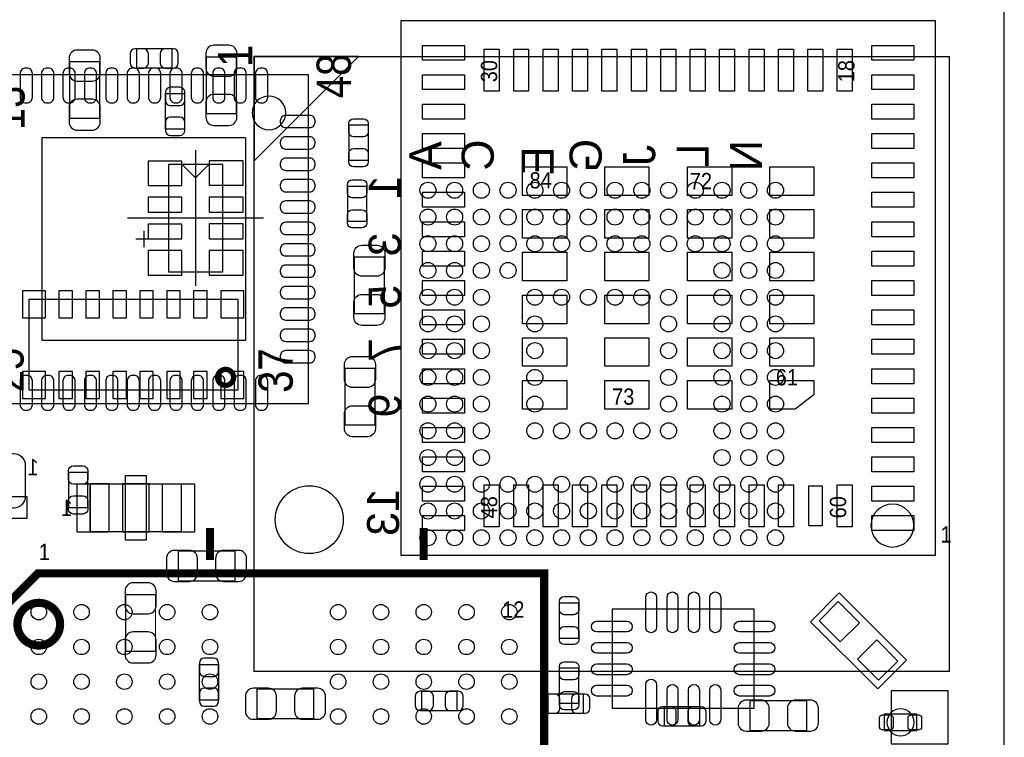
# Model space of a CAD drawing. Extents: x -489 to 2877, y -316 to 1733.
# Tile 10 of 11: x 1685 to 2410, y 486 to 1015. Entities that reach past the tile are written whole.
import ezdxf
from ezdxf.enums import TextEntityAlignment as Align

# ---------------------------------------------------------------- set-up
doc = ezdxf.new("R2010")
doc.units = 0
for name, color, linetype in [('ASSEMBLY_BOTTOM', 140, 'CONTINUOUS'), ('ASSEMBLY_TOP', 140, 'CONTINUOUS'), ('BODY_CENTER', 211, 'CONTINUOUS'), ('BOTTOM', 2, 'CONTINUOUS'), ('OUTLINE', 3, 'CONTINUOUS'), ('TOP', 160, 'CONTINUOUS')]:
    doc.layers.add(name, color=color, linetype=linetype)

msp = doc.modelspace()

# ---------------------------------------------------------------- linework, layer by layer
at = {"layer": 'ASSEMBLY_BOTTOM'}
for points, const_width in [([(1771.09, 993.19), (1771.09, 979.01), (1797.07, 979.01), (1797.07, 993.19), (1771.09, 993.19)], 0.98), ([(1844.53, 987.18), (1822.49, 987.18), (1822.49, 945.44), (1844.53, 945.44), (1844.53, 987.18)], 0.98), ([(1857.57, 534.62), (2369.39, 534.62), (2369.39, 987.38), (1857.57, 987.38), (1857.57, 534.62)], 1), ([(1743.89, 983.63), (1721.85, 983.63), (1721.85, 941.89), (1743.89, 941.89), (1743.89, 983.63)], 0.98), ([(1806.53, 960.11), (1792.35, 960.11), (1792.35, 934.13), (1806.53, 934.13), (1806.53, 960.11)], 0.98), ([(1801.71, 623.32), (1801.71, 601.28), (1843.45, 601.28), (1843.45, 623.32), (1801.71, 623.32)], 0.98), ([(1762.96, 549.43), (1785, 549.43), (1785, 591.17), (1762.96, 591.17), (1762.96, 549.43)], 0.98), ([(1817.29, 513.61), (1831.47, 513.61), (1831.47, 539.59), (1817.29, 539.59), (1817.29, 513.61)], 0.98), ([(1901.54, 499.68), (1901.54, 521.72), (1859.8, 521.72), (1859.8, 499.68), (1901.54, 499.68)], 0.98), ([(2006.87, 505.71), (2006.87, 519.89), (1980.89, 519.89), (1980.89, 505.71), (2006.87, 505.71)], 0.98), ([(2073.99, 517.89), (2073.99, 503.71), (2099.97, 503.71), (2099.97, 517.89), (2073.99, 517.89)], 0.98), ([(2159.59, 508.56), (2159.59, 494.38), (2185.57, 494.38), (2185.57, 508.56), (2159.59, 508.56)], 0.98), ([(2222.61, 513.02), (2222.61, 490.98), (2264.35, 490.98), (2264.35, 513.02), (2222.61, 513.02)], 0.98)]:
    msp.add_lwpolyline(points, dxfattribs=dict(at, const_width=const_width))
for points in [[(1934.39, 987.42), (1857.57, 987.42), (1857.57, 910.61)], [(1845.68, 741.7), (1692.08, 741.7), (1692.08, 808.7), (1845.68, 808.7)], [(1736.98, 672.7), (1736.98, 637.3), (1750.78, 637.3), (1750.78, 672.7)], [(1760.68, 672.7), (1760.68, 637.3), (1780.28, 637.3), (1780.28, 672.7)], [(1803.98, 672.7), (1803.98, 637.3), (1790.18, 637.3), (1790.18, 672.7)]]:
    msp.add_lwpolyline(points, close=True, dxfattribs=at)
for points in [[(1794.48, 908), (1794.48, 829), (1834.48, 829), (1834.48, 908), (1794.48, 908)], [(1814.48, 898.2), (1804.48, 908.2)], [(1814.48, 898.2), (1824.48, 908.2)], [(1736.98, 672.7), (1803.98, 672.7), (1803.98, 637.3), (1736.98, 637.3), (1736.98, 672.7)]]:
    msp.add_lwpolyline(points, dxfattribs=at)
at = {"layer": 'ASSEMBLY_BOTTOM', "const_width": 3.9}
msp.add_lwpolyline([(1842.48, 751.16, 0.999873), (1830.71, 751.17, 1.000127), (1842.48, 751.16)], format="xyb", dxfattribs=at)
at = {"layer": 'ASSEMBLY_TOP'}
for points in [[(2359.28, 620.2), (2359.28, 1013.8), (1965.68, 1013.8), (1965.68, 620.2), (2359.28, 620.2)], [(1655.38, 974.1), (1655.38, 731.9), (1897.58, 731.9), (1897.58, 974.1), (1655.38, 974.1)], [(2316.72, 521.62), (2267.22, 571.12), (2288.42, 592.42), (2337.92, 542.82), (2316.72, 521.62)], [(2121.28, 507.6), (2225.68, 507.6), (2225.68, 580.4), (2121.28, 580.4), (2121.28, 507.6)]]:
    msp.add_lwpolyline(points, dxfattribs=at)
msp.add_lwpolyline([(1880.88, 946, 1), (1856.08, 946, 1), (1880.88, 946)], format="xyb", dxfattribs=at)
for points, const_width in [([(1927.39, 936.99), (1941.57, 936.99), (1941.57, 911.01), (1927.39, 911.01), (1927.39, 936.99)], 0.98), ([(1940.57, 866.01), (1926.39, 866.01), (1926.39, 891.99), (1940.57, 891.99), (1940.57, 866.01)], 0.98), ([(1931.46, 839.87), (1953.5, 839.87), (1953.5, 798.13), (1931.46, 798.13), (1931.46, 839.87)], 0.98), ([(1946.5, 716.13), (1924.46, 716.13), (1924.46, 757.87), (1946.5, 757.87), (1946.5, 716.13)], 0.98), ([(1720.99, 681.19), (1735.17, 681.19), (1735.17, 655.21), (1720.99, 655.21), (1720.99, 681.19)], 0.98), ([(1825.08, 616.6), (1825.08, 640.2)], 6), ([(1982.48, 616.6), (1982.48, 640.2)], 6), ([(1673.48, 12.26), (2071.08, 12.26), (2071.08, 606.74), (1698.48, 606.74), (1673.48, 581.74), (1673.48, 12.26)], 6), ([(2096.57, 559.01), (2082.39, 559.01), (2082.39, 584.99), (2096.57, 584.99), (2096.57, 559.01)], 0.98), ([(2082.39, 536.99), (2096.57, 536.99), (2096.57, 511.01), (2082.39, 511.01), (2082.39, 536.99)], 0.98)]:
    msp.add_lwpolyline(points, dxfattribs=dict(at, const_width=const_width))
msp.add_lwpolyline([(2343.28, 642, 1), (2311.68, 642, 1)], format="xyb", close=True, dxfattribs=at)
at = {"layer": 'ASSEMBLY_TOP', "const_width": 6}
msp.add_lwpolyline([(1714.78, 569.34, 0.999842), (1683.32, 569.35, 1.000158), (1714.78, 569.34)], format="xyb", dxfattribs=at)
at = {"layer": 'ASSEMBLY_TOP'}
msp.add_lwpolyline([(2345.51, 490.93), (2345.51, 503.13), (2321.51, 503.13), (2321.51, 490.93)], close=True, dxfattribs=at)
at = {"layer": 'BODY_CENTER'}
for points in [[(1814.48, 918.5), (1814.48, 818.5)], [(1864.48, 868.5), (1764.48, 868.5)], [(1776.48, 859), (1776.48, 847)], [(1782.48, 853), (1770.48, 853)]]:
    msp.add_lwpolyline(points, dxfattribs=at)
msp.add_lwpolyline([(2343.51, 497.03, 1), (2323.51, 497.03, 1)], format="xyb", close=True, dxfattribs=at)
at = {"layer": 'BOTTOM'}
for points in [[(1769.91, 979.01), (1776.21, 979.01, 0.413587), (1779.75, 982.56), (1779.75, 989.64, 0.413587), (1776.21, 993.19), (1769.91, 993.19, 0.413587), (1766.37, 989.64), (1766.37, 982.56, 0.413587)], [(1798.25, 993.19), (1791.95, 993.19, 0.413587), (1788.41, 989.64), (1788.41, 982.56, 0.413587), (1791.95, 979.01), (1798.25, 979.01, 0.413587), (1801.79, 982.56), (1801.79, 989.64, 0.413587)], [(1822.09, 989.93), (1822.09, 978.91, 0.414846), (1828, 973), (1839.02, 973, 0.414846), (1844.93, 978.91), (1844.93, 989.93, 0.414846), (1839.02, 995.84), (1828, 995.84, 0.414846)], [(1721.45, 986.38), (1721.45, 975.36, 0.414846), (1727.36, 969.45), (1738.38, 969.45, 0.414846), (1744.29, 975.36), (1744.29, 986.38, 0.414846), (1738.38, 992.29), (1727.36, 992.29, 0.414846)], [(1792.35, 961.29), (1792.35, 954.99, 0.413587), (1795.9, 951.45), (1802.98, 951.45, 0.413587), (1806.53, 954.99), (1806.53, 961.29, 0.413587), (1802.98, 964.83), (1795.9, 964.83, 0.413587)], [(1844.93, 942.69), (1844.93, 953.71, 0.414846), (1839.02, 959.62), (1828, 959.62, 0.414846), (1822.09, 953.71), (1822.09, 942.69, 0.414846), (1828, 936.78), (1839.02, 936.78, 0.414846)], [(1744.29, 939.14), (1744.29, 950.16, 0.414846), (1738.38, 956.07), (1727.36, 956.07, 0.414846), (1721.45, 950.16), (1721.45, 939.14, 0.414846), (1727.36, 933.23), (1738.38, 933.23, 0.414846)], [(1806.53, 932.95), (1806.53, 939.25, 0.413587), (1802.98, 942.79), (1795.9, 942.79, 0.413587), (1792.35, 939.25), (1792.35, 932.95, 0.413587), (1795.9, 929.41), (1802.98, 929.41, 0.413587)], [(1798.96, 600.88), (1809.98, 600.88, 0.414846), (1815.89, 606.79), (1815.89, 617.81, 0.414846), (1809.98, 623.72), (1798.96, 623.72, 0.414846), (1793.05, 617.81), (1793.05, 606.79, 0.414846)], [(1846.2, 623.72), (1835.18, 623.72, 0.414846), (1829.27, 617.81), (1829.27, 606.79, 0.414846), (1835.18, 600.88), (1846.2, 600.88, 0.414846), (1852.11, 606.79), (1852.11, 617.81, 0.414846)], [(1762.56, 593.92), (1762.56, 582.9, 0.414846), (1768.47, 576.99), (1779.49, 576.99, 0.414846), (1785.4, 582.9), (1785.4, 593.92, 0.414846), (1779.49, 599.83), (1768.47, 599.83, 0.414846)], [(1785.4, 546.68), (1785.4, 557.7, 0.414846), (1779.49, 563.61), (1768.47, 563.61, 0.414846), (1762.56, 557.7), (1762.56, 546.68, 0.414846), (1768.47, 540.77), (1779.49, 540.77, 0.414846)], [(1817.29, 540.77), (1817.29, 534.47, 0.413587), (1820.84, 530.93), (1827.92, 530.93, 0.413587), (1831.47, 534.47), (1831.47, 540.77, 0.413587), (1827.92, 544.31), (1820.84, 544.31, 0.413587)], [(1831.47, 512.43), (1831.47, 518.73, 0.413587), (1827.92, 522.27), (1820.84, 522.27, 0.413587), (1817.29, 518.73), (1817.29, 512.43, 0.413587), (1820.84, 508.89), (1827.92, 508.89, 0.413587)], [(1857.05, 499.28), (1868.07, 499.28, 0.414846), (1873.98, 505.19), (1873.98, 516.21, 0.414846), (1868.07, 522.12), (1857.05, 522.12, 0.414846), (1851.14, 516.21), (1851.14, 505.19, 0.414846)], [(1904.29, 522.12), (1893.27, 522.12, 0.414846), (1887.36, 516.21), (1887.36, 505.19, 0.414846), (1893.27, 499.28), (1904.29, 499.28, 0.414846), (1910.2, 505.19), (1910.2, 516.21, 0.414846)], [(1979.71, 505.71), (1986.01, 505.71, 0.413587), (1989.55, 509.26), (1989.55, 516.34, 0.413587), (1986.01, 519.89), (1979.71, 519.89, 0.413587), (1976.17, 516.34), (1976.17, 509.26, 0.413587)], [(2008.05, 519.89), (2001.75, 519.89, 0.413587), (1998.21, 516.34), (1998.21, 509.26, 0.413587), (2001.75, 505.71), (2008.05, 505.71, 0.413587), (2011.59, 509.26), (2011.59, 516.34, 0.413587)], [(2072.81, 503.71), (2079.11, 503.71, 0.413587), (2082.65, 507.26), (2082.65, 514.34, 0.413587), (2079.11, 517.89), (2072.81, 517.89, 0.413587), (2069.27, 514.34), (2069.27, 507.26, 0.413587)], [(2101.15, 517.89), (2094.85, 517.89, 0.413587), (2091.31, 514.34), (2091.31, 507.26, 0.413587), (2094.85, 503.71), (2101.15, 503.71, 0.413587), (2104.69, 507.26), (2104.69, 514.34, 0.413587)], [(2158.41, 494.38), (2164.71, 494.38, 0.413587), (2168.25, 497.93), (2168.25, 505.01, 0.413587), (2164.71, 508.56), (2158.41, 508.56, 0.413587), (2154.87, 505.01), (2154.87, 497.93, 0.413587)], [(2186.75, 508.56), (2180.45, 508.56, 0.413587), (2176.91, 505.01), (2176.91, 497.93, 0.413587), (2180.45, 494.38), (2186.75, 494.38, 0.413587), (2190.29, 497.93), (2190.29, 505.01, 0.413587)], [(2219.86, 490.58), (2230.88, 490.58, 0.414846), (2236.79, 496.49), (2236.79, 507.51, 0.414846), (2230.88, 513.42), (2219.86, 513.42, 0.414846), (2213.95, 507.51), (2213.95, 496.49, 0.414846)], [(2267.1, 513.42), (2256.08, 513.42, 0.414846), (2250.17, 507.51), (2250.17, 496.49, 0.414846), (2256.08, 490.58), (2267.1, 490.58, 0.414846), (2273.01, 496.49), (2273.01, 507.51, 0.414846)]]:
    msp.add_lwpolyline(points, format="xyb", close=True, dxfattribs=at)
for points in [[(1804.48, 910.5), (1779.48, 910.5), (1779.48, 892.5), (1804.48, 892.5)], [(1849.48, 910.7), (1824.48, 910.7), (1824.48, 892.7), (1849.48, 892.7)], [(1804.48, 883.8), (1779.48, 883.8), (1779.48, 872.8), (1804.48, 872.8)], [(1849.48, 883.9), (1824.48, 883.9), (1824.48, 872.9), (1849.48, 872.9)], [(1804.48, 864.1), (1779.48, 864.1), (1779.48, 853.1), (1804.48, 853.1)], [(1849.48, 864.2), (1824.48, 864.2), (1824.48, 853.2), (1849.48, 853.2)], [(1804.48, 844.5), (1779.48, 844.5), (1779.48, 826.5), (1804.48, 826.5)], [(1849.48, 844.5), (1824.48, 844.5), (1824.48, 826.5), (1849.48, 826.5)], [(1704.08, 794.9), (1704.08, 814.9), (1687.08, 814.9), (1687.08, 794.9)], [(1723.88, 794.9), (1723.88, 814.9), (1713.88, 814.9), (1713.88, 794.9)], [(1743.68, 794.9), (1743.68, 814.9), (1733.68, 814.9), (1733.68, 794.9)], [(1763.58, 794.9), (1763.58, 814.9), (1753.58, 814.9), (1753.58, 794.9)], [(1783.38, 794.9), (1783.38, 814.9), (1773.38, 814.9), (1773.38, 794.9)], [(1803.28, 794.9), (1803.28, 814.9), (1793.28, 814.9), (1793.28, 794.9)], [(1823.08, 794.9), (1823.08, 814.9), (1813.08, 814.9), (1813.08, 794.9)], [(1849.98, 794.9), (1849.98, 814.9), (1832.98, 814.9), (1832.98, 794.9)], [(1687.08, 755.5), (1687.08, 735.5), (1704.08, 735.5), (1704.08, 755.5)], [(1723.88, 735.5), (1723.88, 755.5), (1713.88, 755.5), (1713.88, 735.5)], [(1743.68, 735.5), (1743.68, 755.5), (1733.68, 755.5), (1733.68, 735.5)], [(1763.58, 735.5), (1763.58, 755.5), (1753.58, 755.5), (1753.58, 735.5)], [(1783.38, 735.5), (1783.38, 755.5), (1773.38, 755.5), (1773.38, 735.5)], [(1803.28, 735.5), (1803.28, 755.5), (1793.28, 755.5), (1793.28, 735.5)], [(1823.08, 735.5), (1823.08, 755.5), (1813.08, 755.5), (1813.08, 735.5)], [(1832.98, 755.5), (1832.98, 735.5), (1849.98, 735.5), (1849.98, 755.5)], [(1762.58, 678.6), (1762.58, 631.4), (1778.38, 631.4), (1778.38, 678.6)], [(1726.98, 672.5), (1726.98, 637.5), (1750.98, 637.5), (1750.98, 672.5)], [(1789.98, 672.5), (1789.98, 637.5), (1813.98, 637.5), (1813.98, 672.5)], [(1690.58, 663.2), (1643.38, 663.2), (1643.38, 647.4), (1690.58, 647.4)], [(2368.51, 481.33), (2368.51, 520.33), (2326.51, 520.33), (2326.51, 481.33)]]:
    msp.add_lwpolyline(points, close=True, dxfattribs=at)
for centre in [(1985.53, 888.95), (2005.21, 888.95), (2024.9, 888.95), (2044.58, 888.95), (2064.27, 888.95), (2083.95, 888.95), (2103.64, 888.95), (2123.32, 888.95), (2143.01, 888.95), (2162.69, 888.95), (2182.38, 888.95), (2202.06, 888.95), (2221.75, 888.95), (2241.43, 888.95), (1985.53, 869.27), (2005.21, 869.27), (2024.9, 869.27), (2044.58, 869.27), (2064.27, 869.27), (2083.95, 869.27), (2103.64, 869.27), (2123.32, 869.27), (2143.01, 869.27), (2162.69, 869.27), (2182.38, 869.27), (2202.06, 869.27), (2221.75, 869.27), (2241.43, 869.27), (1985.53, 849.58), (2005.21, 849.58), (2024.9, 849.58), (2044.58, 849.58), (2064.27, 849.58), (2083.95, 849.58), (2103.64, 849.58), (2123.32, 849.58), (2143.01, 849.58), (2162.69, 849.58), (2182.38, 849.58), (2202.06, 849.58), (2221.75, 849.58), (2241.43, 849.58), (1985.53, 829.9), (2005.21, 829.9), (2024.9, 829.9), (2044.58, 829.9), (2202.06, 829.9), (2221.75, 829.9), (2241.43, 829.9), (1985.53, 810.21), (2005.21, 810.21), (2024.9, 810.21), (2064.27, 810.21), (2083.95, 810.21), (2103.64, 810.21), (2123.32, 810.21), (2143.01, 810.21), (2162.69, 810.21), (2202.06, 810.21), (2221.75, 810.21), (2241.43, 810.21), (1985.53, 790.53), (2005.21, 790.53), (2024.9, 790.53), (2064.27, 790.53), (2162.69, 790.53), (2202.06, 790.53), (2221.75, 790.53), (2241.43, 790.53), (1985.53, 770.84), (2005.21, 770.84), (2024.9, 770.84), (2064.27, 770.84), (2162.69, 770.84), (2202.06, 770.84), (2221.75, 770.84), (2241.43, 770.84), (1985.53, 751.16), (2005.21, 751.16), (2024.9, 751.16), (2064.27, 751.16), (2162.69, 751.16), (2202.06, 751.16), (2221.75, 751.16), (2241.43, 751.16), (1985.53, 731.47), (2005.21, 731.47), (2024.9, 731.47), (2064.27, 731.47), (2162.69, 731.47), (2202.06, 731.47), (2221.75, 731.47), (2241.43, 731.47), (1985.53, 711.79), (2005.21, 711.79), (2024.9, 711.79), (2064.27, 711.79), (2083.95, 711.79), (2103.64, 711.79), (2123.32, 711.79), (2143.01, 711.79), (2162.69, 711.79), (2202.06, 711.79), (2221.75, 711.79), (2241.43, 711.79), (1985.53, 692.1), (2005.21, 692.1), (2024.9, 692.1), (2202.06, 692.1), (2221.75, 692.1), (2241.43, 692.1), (1985.53, 672.42), (2005.21, 672.42), (2024.9, 672.42), (2044.58, 672.42), (2064.27, 672.42), (2083.95, 672.42), (2103.64, 672.42), (2123.32, 672.42), (2143.01, 672.42), (2162.69, 672.42), (2182.38, 672.42), (2202.06, 672.42), (2221.75, 672.42), (2241.43, 672.42), (1985.53, 652.73), (2005.21, 652.73), (2024.9, 652.73), (2044.58, 652.73), (2064.27, 652.73), (2083.95, 652.73), (2103.64, 652.73), (2123.32, 652.73), (2143.01, 652.73), (2162.69, 652.73), (2182.38, 652.73), (2202.06, 652.73), (2221.75, 652.73), (2241.43, 652.73), (1985.53, 633.05), (2005.21, 633.05), (2024.9, 633.05), (2044.58, 633.05), (2064.27, 633.05), (2083.95, 633.05), (2103.64, 633.05), (2123.32, 633.05), (2143.01, 633.05), (2162.69, 633.05), (2182.38, 633.05), (2202.06, 633.05), (2221.75, 633.05), (2241.43, 633.05)]:
    msp.add_circle(centre, 5.91, dxfattribs=at)
at = {"layer": 'OUTLINE'}
for points in [[(237.48, 0), (2409.88, 0), (2409.88, 1185.5), (237.48, 1185.5)], [(237.48, 1185.5), (237.48, 0), (2409.88, 0), (2409.88, 1185.5)]]:
    msp.add_lwpolyline(points, close=True, dxfattribs=at)
at = {"layer": 'TOP'}
for points in [[(2012.58, 984.7), (1981.58, 984.7), (1981.58, 995.7), (2012.58, 995.7)], [(2343.38, 984.7), (2312.38, 984.7), (2312.38, 995.7), (2343.38, 995.7)], [(2038.08, 992.9), (2038.08, 961.9), (2027.08, 961.9), (2027.08, 992.9)], [(2059.68, 992.9), (2059.68, 961.9), (2048.68, 961.9), (2048.68, 992.9)], [(2081.38, 992.9), (2081.38, 961.9), (2070.38, 961.9), (2070.38, 992.9)], [(2102.98, 992.9), (2102.98, 961.9), (2091.98, 961.9), (2091.98, 992.9)], [(2124.68, 992.9), (2124.68, 961.9), (2113.68, 961.9), (2113.68, 992.9)], [(2146.38, 992.9), (2146.38, 961.9), (2135.38, 961.9), (2135.38, 992.9)], [(2167.98, 992.9), (2167.98, 961.9), (2156.98, 961.9), (2156.98, 992.9)], [(2189.58, 992.9), (2189.58, 961.9), (2178.58, 961.9), (2178.58, 992.9)], [(2211.28, 992.9), (2211.28, 961.9), (2200.28, 961.9), (2200.28, 992.9)], [(2232.98, 992.9), (2232.98, 961.9), (2221.98, 961.9), (2221.98, 992.9)], [(2254.58, 992.9), (2254.58, 961.9), (2243.58, 961.9), (2243.58, 992.9)], [(2276.28, 992.9), (2276.28, 961.9), (2265.28, 961.9), (2265.28, 992.9)], [(2297.88, 992.9), (2297.88, 961.9), (2286.88, 961.9), (2286.88, 992.9)], [(2012.58, 963.1), (1981.58, 963.1), (1981.58, 974.1), (2012.58, 974.1)], [(2343.38, 963.1), (2312.38, 963.1), (2312.38, 974.1), (2343.38, 974.1)], [(2012.58, 941.4), (1981.58, 941.4), (1981.58, 952.4), (2012.58, 952.4)], [(2343.38, 941.4), (2312.38, 941.4), (2312.38, 952.4), (2343.38, 952.4)], [(2012.58, 919.8), (1981.58, 919.8), (1981.58, 930.8), (2012.58, 930.8)], [(2343.38, 919.8), (2312.38, 919.8), (2312.38, 930.8), (2343.38, 930.8)], [(1701.67, 927.8), (1851.29, 927.8), (1851.29, 778.2), (1701.67, 778.2)], [(2012.58, 898.1), (1981.58, 898.1), (1981.58, 909.1), (2012.58, 909.1)], [(2087.73, 885.2), (2055.23, 885.2), (2055.23, 906.2), (2087.73, 906.2)], [(2148.23, 885.2), (2115.73, 885.2), (2115.73, 906.2), (2148.23, 906.2)], [(2209.23, 885.2), (2176.73, 885.2), (2176.73, 906.2), (2209.23, 906.2)], [(2269.73, 885.2), (2237.23, 885.2), (2237.23, 906.2), (2269.73, 906.2)], [(2343.38, 898.1), (2312.38, 898.1), (2312.38, 909.1), (2343.38, 909.1)], [(2012.58, 876.5), (1981.58, 876.5), (1981.58, 887.5), (2012.58, 887.5)], [(2343.38, 876.5), (2312.38, 876.5), (2312.38, 887.5), (2343.38, 887.5)], [(2087.73, 853.7), (2055.23, 853.7), (2055.23, 874.7), (2087.73, 874.7)], [(2148.23, 853.7), (2115.73, 853.7), (2115.73, 874.7), (2148.23, 874.7)], [(2209.23, 853.7), (2176.73, 853.7), (2176.73, 874.7), (2209.23, 874.7)], [(2269.73, 853.7), (2237.23, 853.7), (2237.23, 874.7), (2269.73, 874.7)], [(2012.58, 854.8), (1981.58, 854.8), (1981.58, 865.8), (2012.58, 865.8)], [(2343.38, 854.8), (2312.38, 854.8), (2312.38, 865.8), (2343.38, 865.8)], [(2012.58, 833.1), (1981.58, 833.1), (1981.58, 844.1), (2012.58, 844.1)], [(2087.73, 822.3), (2055.23, 822.3), (2055.23, 843.3), (2087.73, 843.3)], [(2148.23, 822.3), (2115.73, 822.3), (2115.73, 843.3), (2148.23, 843.3)], [(2209.23, 822.3), (2176.73, 822.3), (2176.73, 843.3), (2209.23, 843.3)], [(2269.73, 822.3), (2237.23, 822.3), (2237.23, 843.3), (2269.73, 843.3)], [(2343.38, 833.1), (2312.38, 833.1), (2312.38, 844.1), (2343.38, 844.1)], [(2012.58, 811.5), (1981.58, 811.5), (1981.58, 822.5), (2012.58, 822.5)], [(2343.38, 811.5), (2312.38, 811.5), (2312.38, 822.5), (2343.38, 822.5)], [(2087.73, 790.7), (2055.23, 790.7), (2055.23, 811.7), (2087.73, 811.7)], [(2148.23, 790.7), (2115.73, 790.7), (2115.73, 811.7), (2148.23, 811.7)], [(2209.23, 790.7), (2176.73, 790.7), (2176.73, 811.7), (2209.23, 811.7)], [(2269.73, 790.7), (2237.23, 790.7), (2237.23, 811.7), (2269.73, 811.7)], [(2012.58, 789.9), (1981.58, 789.9), (1981.58, 800.9), (2012.58, 800.9)], [(2343.38, 789.9), (2312.38, 789.9), (2312.38, 800.9), (2343.38, 800.9)], [(2012.58, 768.2), (1981.58, 768.2), (1981.58, 779.2), (2012.58, 779.2)], [(2087.73, 759.3), (2055.23, 759.3), (2055.23, 780.3), (2087.73, 780.3)], [(2148.23, 759.3), (2115.73, 759.3), (2115.73, 780.3), (2148.23, 780.3)], [(2209.23, 759.3), (2176.73, 759.3), (2176.73, 780.3), (2209.23, 780.3)], [(2269.73, 759.3), (2237.23, 759.3), (2237.23, 780.3), (2269.73, 780.3)], [(2343.38, 768.2), (2312.38, 768.2), (2312.38, 779.2), (2343.38, 779.2)], [(2012.58, 746.5), (1981.58, 746.5), (1981.58, 757.5), (2012.58, 757.5)], [(2343.38, 746.5), (2312.38, 746.5), (2312.38, 757.5), (2343.38, 757.5)], [(2087.73, 727.8), (2055.23, 727.8), (2055.23, 748.8), (2087.73, 748.8)], [(2148.23, 727.8), (2115.73, 727.8), (2115.73, 748.8), (2148.23, 748.8)], [(2209.23, 727.8), (2176.73, 727.8), (2176.73, 748.8), (2209.23, 748.8)], [(2269.73, 748.8), (2269.73, 738.3), (2255.98, 727.8), (2237.23, 727.8), (2237.23, 748.8)], [(2012.58, 724.9), (1981.58, 724.9), (1981.58, 735.9), (2012.58, 735.9)], [(2343.38, 724.9), (2312.38, 724.9), (2312.38, 735.9), (2343.38, 735.9)], [(2012.58, 703.2), (1981.58, 703.2), (1981.58, 714.2), (2012.58, 714.2)], [(2343.38, 703.2), (2312.38, 703.2), (2312.38, 714.2), (2343.38, 714.2)], [(2012.58, 681.6), (1981.58, 681.6), (1981.58, 692.6), (2012.58, 692.6)], [(2343.38, 681.6), (2312.38, 681.6), (2312.38, 692.6), (2343.38, 692.6)], [(2012.58, 659.9), (1981.58, 659.9), (1981.58, 670.9), (2012.58, 670.9)], [(2038.08, 672.1), (2038.08, 641.1), (2027.08, 641.1), (2027.08, 672.1)], [(2059.68, 672.1), (2059.68, 641.1), (2048.68, 641.1), (2048.68, 672.1)], [(2081.38, 672.1), (2081.38, 641.1), (2070.38, 641.1), (2070.38, 672.1)], [(2102.98, 672.1), (2102.98, 641.1), (2091.98, 641.1), (2091.98, 672.1)], [(2124.68, 672.1), (2124.68, 641.1), (2113.68, 641.1), (2113.68, 672.1)], [(2146.38, 672.1), (2146.38, 641.1), (2135.38, 641.1), (2135.38, 672.1)], [(2167.98, 672.1), (2167.98, 641.1), (2156.98, 641.1), (2156.98, 672.1)], [(2189.58, 672.1), (2189.58, 641.1), (2178.58, 641.1), (2178.58, 672.1)], [(2211.28, 672.1), (2211.28, 641.1), (2200.28, 641.1), (2200.28, 672.1)], [(2232.98, 672.1), (2232.98, 641.1), (2221.98, 641.1), (2221.98, 672.1)], [(2254.58, 672.1), (2254.58, 641.1), (2243.58, 641.1), (2243.58, 672.1)], [(2275.68, 671.35), (2275.68, 641.85), (2265.88, 641.85), (2265.88, 671.35)], [(2297.88, 672.1), (2297.88, 641.1), (2286.88, 641.1), (2286.88, 672.1)], [(2343.38, 659.9), (2312.38, 659.9), (2312.38, 670.9), (2343.38, 670.9)], [(2012.58, 638.3), (1981.58, 638.3), (1981.58, 649.3), (2012.58, 649.3)], [(2343.38, 638.3), (2312.38, 638.3), (2312.38, 649.3), (2343.38, 649.3)], [(2273.53, 571.87), (2287.67, 586.01), (2303.23, 570.45), (2289.09, 556.31)], [(2301.81, 543.59), (2315.95, 557.73), (2331.51, 542.17), (2317.37, 528.03)]]:
    msp.add_lwpolyline(points, close=True, dxfattribs=at)
for points in [[(1689.3, 953.4), (1690.42, 953.4, 0.414214), (1694.36, 957.34), (1694.36, 975.04, 0.414214), (1690.42, 978.98), (1689.3, 978.98, 0.414214), (1685.36, 975.04), (1685.36, 957.34, 0.414214)], [(1705.05, 953.4), (1706.17, 953.4, 0.414214), (1710.11, 957.34), (1710.11, 975.04, 0.414214), (1706.17, 978.98), (1705.05, 978.98, 0.414214), (1701.11, 975.04), (1701.11, 957.34, 0.414214)], [(1720.8, 953.4), (1721.92, 953.4, 0.414214), (1725.86, 957.34), (1725.86, 975.04, 0.414214), (1721.92, 978.98), (1720.8, 978.98, 0.414214), (1716.86, 975.04), (1716.86, 957.34, 0.414214)], [(1736.55, 953.4), (1737.67, 953.4, 0.414214), (1741.61, 957.34), (1741.61, 975.04, 0.414214), (1737.67, 978.98), (1736.55, 978.98, 0.414214), (1732.61, 975.04), (1732.61, 957.34, 0.414214)], [(1752.3, 953.4), (1753.42, 953.4, 0.414214), (1757.36, 957.34), (1757.36, 975.04, 0.414214), (1753.42, 978.98), (1752.3, 978.98, 0.414214), (1748.36, 975.04), (1748.36, 957.34, 0.414214)], [(1768.05, 953.4), (1769.17, 953.4, 0.414214), (1773.11, 957.34), (1773.11, 975.04, 0.414214), (1769.17, 978.98), (1768.05, 978.98, 0.414214), (1764.11, 975.04), (1764.11, 957.34, 0.414214)], [(1783.79, 953.4), (1784.91, 953.4, 0.414214), (1788.85, 957.34), (1788.85, 975.04, 0.414214), (1784.91, 978.98), (1783.79, 978.98, 0.414214), (1779.85, 975.04), (1779.85, 957.34, 0.414214)], [(1799.54, 953.4), (1800.66, 953.4, 0.414214), (1804.6, 957.34), (1804.6, 975.04, 0.414214), (1800.66, 978.98), (1799.54, 978.98, 0.414214), (1795.6, 975.04), (1795.6, 957.34, 0.414214)], [(1815.29, 953.4), (1816.41, 953.4, 0.414214), (1820.35, 957.34), (1820.35, 975.04, 0.414214), (1816.41, 978.98), (1815.29, 978.98, 0.414214), (1811.35, 975.04), (1811.35, 957.34, 0.414214)], [(1831.04, 953.4), (1832.16, 953.4, 0.414214), (1836.1, 957.34), (1836.1, 975.04, 0.414214), (1832.16, 978.98), (1831.04, 978.98, 0.414214), (1827.1, 975.04), (1827.1, 957.34, 0.414214)], [(1846.79, 953.4), (1847.91, 953.4, 0.414214), (1851.85, 957.34), (1851.85, 975.04, 0.414214), (1847.91, 978.98), (1846.79, 978.98, 0.414214), (1842.85, 975.04), (1842.85, 957.34, 0.414214)], [(1862.54, 953.4), (1863.66, 953.4, 0.414214), (1867.6, 957.34), (1867.6, 975.04, 0.414214), (1863.66, 978.98), (1862.54, 978.98, 0.414214), (1858.6, 975.04), (1858.6, 957.34, 0.414214)], [(1876.88, 940.18), (1876.88, 939.06, 0.414214), (1880.82, 935.12), (1898.52, 935.12, 0.414214), (1902.46, 939.06), (1902.46, 940.18, 0.414214), (1898.52, 944.12), (1880.82, 944.12, 0.414214)], [(1941.57, 938.17), (1941.57, 931.87, -0.413587), (1938.02, 928.33), (1930.94, 928.33, -0.413587), (1927.39, 931.87), (1927.39, 938.17, -0.413587), (1930.94, 941.71), (1938.02, 941.71, -0.413587)], [(1876.88, 924.43), (1876.88, 923.31, 0.414214), (1880.82, 919.37), (1898.52, 919.37, 0.414214), (1902.46, 923.31), (1902.46, 924.43, 0.414214), (1898.52, 928.37), (1880.82, 928.37, 0.414214)], [(1927.39, 909.83), (1927.39, 916.13, -0.413587), (1930.94, 919.67), (1938.02, 919.67, -0.413587), (1941.57, 916.13), (1941.57, 909.83, -0.413587), (1938.02, 906.29), (1930.94, 906.29, -0.413587)], [(1876.88, 908.68), (1876.88, 907.56, 0.414214), (1880.82, 903.62), (1898.52, 903.62, 0.414214), (1902.46, 907.56), (1902.46, 908.68, 0.414214), (1898.52, 912.62), (1880.82, 912.62, 0.414214)], [(1876.88, 892.93), (1876.88, 891.81, 0.414214), (1880.82, 887.87), (1898.52, 887.87, 0.414214), (1902.46, 891.81), (1902.46, 892.93, 0.414214), (1898.52, 896.87), (1880.82, 896.87, 0.414214)], [(1940.57, 893.17), (1940.57, 886.87, -0.413587), (1937.02, 883.33), (1929.94, 883.33, -0.413587), (1926.39, 886.87), (1926.39, 893.17, -0.413587), (1929.94, 896.71), (1937.02, 896.71, -0.413587)], [(1876.88, 877.18), (1876.88, 876.06, 0.414214), (1880.82, 872.12), (1898.52, 872.12, 0.414214), (1902.46, 876.06), (1902.46, 877.18, 0.414214), (1898.52, 881.12), (1880.82, 881.12, 0.414214)], [(1926.39, 864.83), (1926.39, 871.13, -0.413587), (1929.94, 874.67), (1937.02, 874.67, -0.413587), (1940.57, 871.13), (1940.57, 864.83, -0.413587), (1937.02, 861.29), (1929.94, 861.29, -0.413587)], [(1876.88, 861.43), (1876.88, 860.31, 0.414214), (1880.82, 856.37), (1898.52, 856.37, 0.414214), (1902.46, 860.31), (1902.46, 861.43, 0.414214), (1898.52, 865.37), (1880.82, 865.37, 0.414214)], [(1876.88, 845.69), (1876.88, 844.57, 0.414214), (1880.82, 840.63), (1898.52, 840.63, 0.414214), (1902.46, 844.57), (1902.46, 845.69, 0.414214), (1898.52, 849.63), (1880.82, 849.63, 0.414214)], [(1953.9, 842.62), (1953.9, 831.6, -0.414846), (1947.99, 825.69), (1936.97, 825.69, -0.414846), (1931.06, 831.6), (1931.06, 842.62, -0.414846), (1936.97, 848.53), (1947.99, 848.53, -0.414846)], [(1876.88, 829.94), (1876.88, 828.82, 0.414214), (1880.82, 824.88), (1898.52, 824.88, 0.414214), (1902.46, 828.82), (1902.46, 829.94, 0.414214), (1898.52, 833.88), (1880.82, 833.88, 0.414214)], [(1876.88, 814.19), (1876.88, 813.07, 0.414214), (1880.82, 809.13), (1898.52, 809.13, 0.414214), (1902.46, 813.07), (1902.46, 814.19, 0.414214), (1898.52, 818.13), (1880.82, 818.13, 0.414214)], [(1931.06, 795.38), (1931.06, 806.4, -0.414846), (1936.97, 812.31), (1947.99, 812.31, -0.414846), (1953.9, 806.4), (1953.9, 795.38, -0.414846), (1947.99, 789.47), (1936.97, 789.47, -0.414846)], [(1876.88, 798.44), (1876.88, 797.32, 0.414214), (1880.82, 793.38), (1898.52, 793.38, 0.414214), (1902.46, 797.32), (1902.46, 798.44, 0.414214), (1898.52, 802.38), (1880.82, 802.38, 0.414214)], [(1876.88, 782.69), (1876.88, 781.57, 0.414214), (1880.82, 777.63), (1898.52, 777.63, 0.414214), (1902.46, 781.57), (1902.46, 782.69, 0.414214), (1898.52, 786.63), (1880.82, 786.63, 0.414214)], [(1876.88, 766.94), (1876.88, 765.82, 0.414214), (1880.82, 761.88), (1898.52, 761.88, 0.414214), (1902.46, 765.82), (1902.46, 766.94, 0.414214), (1898.52, 770.88), (1880.82, 770.88, 0.414214)], [(1946.9, 760.62), (1946.9, 749.6, -0.414846), (1940.99, 743.69), (1929.97, 743.69, -0.414846), (1924.06, 749.6), (1924.06, 760.62, -0.414846), (1929.97, 766.53), (1940.99, 766.53, -0.414846)], [(1690.42, 752.6), (1689.3, 752.6, 0.414214), (1685.36, 748.66), (1685.36, 730.96, 0.414214), (1689.3, 727.02), (1690.42, 727.02, 0.414214), (1694.36, 730.96), (1694.36, 748.66, 0.414214)], [(1706.17, 752.6), (1705.05, 752.6, 0.414214), (1701.11, 748.66), (1701.11, 730.96, 0.414214), (1705.05, 727.02), (1706.17, 727.02, 0.414214), (1710.11, 730.96), (1710.11, 748.66, 0.414214)], [(1721.92, 752.6), (1720.8, 752.6, 0.414214), (1716.86, 748.66), (1716.86, 730.96, 0.414214), (1720.8, 727.02), (1721.92, 727.02, 0.414214), (1725.86, 730.96), (1725.86, 748.66, 0.414214)], [(1737.67, 752.6), (1736.55, 752.6, 0.414214), (1732.61, 748.66), (1732.61, 730.96, 0.414214), (1736.55, 727.02), (1737.67, 727.02, 0.414214), (1741.61, 730.96), (1741.61, 748.66, 0.414214)], [(1753.42, 752.6), (1752.3, 752.6, 0.414214), (1748.36, 748.66), (1748.36, 730.96, 0.414214), (1752.3, 727.02), (1753.42, 727.02, 0.414214), (1757.36, 730.96), (1757.36, 748.66, 0.414214)], [(1769.17, 752.6), (1768.05, 752.6, 0.414214), (1764.11, 748.66), (1764.11, 730.96, 0.414214), (1768.05, 727.02), (1769.17, 727.02, 0.414214), (1773.11, 730.96), (1773.11, 748.66, 0.414214)], [(1784.91, 752.6), (1783.79, 752.6, 0.414214), (1779.85, 748.66), (1779.85, 730.96, 0.414214), (1783.79, 727.02), (1784.91, 727.02, 0.414214), (1788.85, 730.96), (1788.85, 748.66, 0.414214)], [(1800.66, 752.6), (1799.54, 752.6, 0.414214), (1795.6, 748.66), (1795.6, 730.96, 0.414214), (1799.54, 727.02), (1800.66, 727.02, 0.414214), (1804.6, 730.96), (1804.6, 748.66, 0.414214)], [(1816.41, 752.6), (1815.29, 752.6, 0.414214), (1811.35, 748.66), (1811.35, 730.96, 0.414214), (1815.29, 727.02), (1816.41, 727.02, 0.414214), (1820.35, 730.96), (1820.35, 748.66, 0.414214)], [(1832.16, 752.6), (1831.04, 752.6, 0.414214), (1827.1, 748.66), (1827.1, 730.96, 0.414214), (1831.04, 727.02), (1832.16, 727.02, 0.414214), (1836.1, 730.96), (1836.1, 748.66, 0.414214)], [(1847.91, 752.6), (1846.79, 752.6, 0.414214), (1842.85, 748.66), (1842.85, 730.96, 0.414214), (1846.79, 727.02), (1847.91, 727.02, 0.414214), (1851.85, 730.96), (1851.85, 748.66, 0.414214)], [(1863.66, 752.6), (1862.54, 752.6, 0.414214), (1858.6, 748.66), (1858.6, 730.96, 0.414214), (1862.54, 727.02), (1863.66, 727.02, 0.414214), (1867.6, 730.96), (1867.6, 748.66, 0.414214)], [(1924.06, 713.38), (1924.06, 724.4, -0.414846), (1929.97, 730.31), (1940.99, 730.31, -0.414846), (1946.9, 724.4), (1946.9, 713.38, -0.414846), (1940.99, 707.47), (1929.97, 707.47, -0.414846)], [(1680.46, 654.92), (1662.74, 654.92, -0.414414), (1654.08, 663.58), (1654.08, 686.42, -0.414414), (1662.74, 695.08), (1680.46, 695.08, -0.414414), (1689.12, 686.42), (1689.12, 663.58, -0.414414)], [(1735.17, 682.37), (1735.17, 676.07, -0.413587), (1731.62, 672.53), (1724.54, 672.53, -0.413587), (1720.99, 676.07), (1720.99, 682.37, -0.413587), (1724.54, 685.91), (1731.62, 685.91, -0.413587)], [(1720.99, 654.03), (1720.99, 660.33, -0.413587), (1724.54, 663.87), (1731.62, 663.87, -0.413587), (1735.17, 660.33), (1735.17, 654.03, -0.413587), (1731.62, 650.49), (1724.54, 650.49, -0.413587)], [(2096.57, 586.17), (2096.57, 579.87, -0.413587), (2093.02, 576.33), (2085.94, 576.33, -0.413587), (2082.39, 579.87), (2082.39, 586.17, -0.413587), (2085.94, 589.71), (2093.02, 589.71, -0.413587)], [(2153.88, 589.1), (2153.88, 567.1, -1), (2145.88, 567.1), (2145.88, 589.1, -1)], [(2169.58, 589.1), (2169.58, 567.1, -1), (2161.58, 567.1), (2161.58, 589.1, -1)], [(2185.38, 589.1), (2185.38, 567.1, -1), (2177.38, 567.1), (2177.38, 589.1, -1)], [(2201.08, 589.1), (2201.08, 567.1, -1), (2193.08, 567.1), (2193.08, 589.1, -1)], [(2082.39, 557.83), (2082.39, 564.13, -0.413587), (2085.94, 567.67), (2093.02, 567.67, -0.413587), (2096.57, 564.13), (2096.57, 557.83, -0.413587), (2093.02, 554.29), (2085.94, 554.29, -0.413587)], [(2131.98, 563.6), (2109.98, 563.6, -1), (2109.98, 571.6), (2131.98, 571.6, -1)], [(2236.98, 563.6), (2214.98, 563.6, -1), (2214.98, 571.6), (2236.98, 571.6, -1)], [(2131.98, 547.9), (2109.98, 547.9, -1), (2109.98, 555.9), (2131.98, 555.9, -1)], [(2236.98, 547.9), (2214.98, 547.9, -1), (2214.98, 555.9), (2236.98, 555.9, -1)], [(2096.57, 538.17), (2096.57, 531.87, -0.413587), (2093.02, 528.33), (2085.94, 528.33, -0.413587), (2082.39, 531.87), (2082.39, 538.17, -0.413587), (2085.94, 541.71), (2093.02, 541.71, -0.413587)], [(2131.98, 532.1), (2109.98, 532.1, -1), (2109.98, 540.1), (2131.98, 540.1, -1)], [(2236.98, 532.1), (2214.98, 532.1, -1), (2214.98, 540.1), (2236.98, 540.1, -1)], [(2131.98, 516.4), (2109.98, 516.4, -1), (2109.98, 524.4), (2131.98, 524.4, -1)], [(2153.88, 524.9), (2153.88, 498.9, -1), (2145.88, 498.9), (2145.88, 524.9, -1)], [(2169.58, 520.9), (2169.58, 498.9, -1), (2161.58, 498.9), (2161.58, 520.9, -1)], [(2185.38, 520.9), (2185.38, 498.9, -1), (2177.38, 498.9), (2177.38, 520.9, -1)], [(2201.08, 520.9), (2201.08, 498.9, -1), (2193.08, 498.9), (2193.08, 520.9, -1)], [(2236.98, 516.4), (2214.98, 516.4, -1), (2214.98, 524.4), (2236.98, 524.4, -1)], [(2082.39, 509.83), (2082.39, 516.13, -0.413587), (2085.94, 519.67), (2093.02, 519.67, -0.413587), (2096.57, 516.13), (2096.57, 509.83, -0.413587), (2093.02, 506.29), (2085.94, 506.29, -0.413587)], [(2318.01, 500.53, -0.414214), (2320.01, 502.53), (2326.01, 502.53, -0.414214), (2328.01, 500.53), (2328.01, 493.53, -0.414214), (2326.01, 491.53), (2320.01, 491.53, -0.414214), (2318.01, 493.53)], [(2339.01, 500.53, -0.414214), (2341.01, 502.53), (2347.01, 502.53, -0.414214), (2349.01, 500.53), (2349.01, 493.53, -0.414214), (2347.01, 491.53), (2341.01, 491.53, -0.414214), (2339.01, 493.53)]]:
    msp.add_lwpolyline(points, format="xyb", close=True, dxfattribs=at)
for centre, radius in [((1898.2, 646.33), 25), ((1699.08, 578.2), 5.7), ((1730.58, 578.2), 5.7), ((1762.08, 578.2), 5.7), ((1793.58, 578.2), 5.7), ((1825.08, 578.2), 5.7), ((1919.48, 578.2), 5.7), ((1950.98, 578.2), 5.7), ((1982.48, 578.2), 5.7), ((2013.98, 578.2), 5.7), ((2045.48, 578.2), 5.7), ((1699.08, 552.6), 5.7), ((1730.58, 552.6), 5.7), ((1762.08, 552.6), 5.7), ((1793.58, 552.6), 5.7), ((1825.08, 552.6), 5.7), ((1919.48, 552.6), 5.7), ((1950.98, 552.6), 5.7), ((1982.48, 552.6), 5.7), ((2013.98, 552.6), 5.7), ((2045.48, 552.6), 5.7), ((1699.08, 527), 5.7), ((1730.58, 527), 5.7), ((1762.08, 527), 5.7), ((1793.58, 527), 5.7), ((1825.08, 527), 5.7), ((1919.48, 527), 5.7), ((1950.98, 527), 5.7), ((1982.48, 527), 5.7), ((2013.98, 527), 5.7), ((2045.48, 527), 5.7), ((1699.08, 501.4), 5.7), ((1730.58, 501.4), 5.7), ((1762.08, 501.4), 5.7), ((1793.58, 501.4), 5.7), ((1825.08, 501.4), 5.7), ((1919.48, 501.4), 5.7), ((1950.98, 501.4), 5.7), ((1982.48, 501.4), 5.7), ((2013.98, 501.4), 5.7), ((2045.48, 501.4), 5.7)]:
    msp.add_circle(centre, radius, dxfattribs=at)

# ---------------------------------------------------------------- texts
at = {"layer": 'ASSEMBLY_BOTTOM', "text_generation_flag": 2}
for s, p in [('A', (1995.37, 914.54)), ('C', (2033.99, 914.94)), ('G', (2113.48, 914.54)), ('J', (2152.85, 914.54)), ('N', (2231.59, 914.54)), ('E', (2078.05, 910.61)), ('L', (2192.22, 914.54)), ('1', (1965.41, 891.24)), ('3', (1965.49, 849.03)), ('5', (1965.49, 810.53)), ('7', (1965.49, 771.28)), ('9', (1965.49, 730.45)), ('13', (1964.31, 651.91))]:
    msp.add_text(s, height=23.6, rotation=90, dxfattribs=at).set_placement(p, align=Align.CENTER)
at = {"layer": 'ASSEMBLY_BOTTOM', "text_generation_flag": 2, "width": 0.916667}
for p in [(1698.98, 679), (1723.98, 649)]:
    msp.add_text('1', height=12, dxfattribs=at).set_placement(p)
at = {"layer": 'ASSEMBLY_TOP', "width": 0.873016}
for s, p in [('1', (1856.18, 988)), ('48', (1928.81, 973.17)), ('13', (1688.6, 949.6)), ('25', (1687.9, 756.6)), ('37', (1886.01, 756.16))]:
    msp.add_text(s, height=25.2, rotation=90, dxfattribs=at).set_placement(p, align=Align.CENTER)
at = {"layer": 'ASSEMBLY_TOP', "width": 0.916667}
for s, p in [('30', (2036.55, 968.52)), ('18', (2299.56, 968.52)), ('48', (2036.55, 647.29)), ('60', (2293.44, 647.29))]:
    msp.add_text(s, height=12, rotation=90, dxfattribs=at).set_placement(p)
for s, p in [('84', (2060.38, 890.3)), ('72', (2178.35, 889.78)), ('61', (2241.68, 745.26)), ('73', (2121.16, 730.96)), ('1', (2362.93, 629.41)), ('1', (2362.98, 629.5)), ('1', (1699.08, 616.6)), ('12', (2040.22, 574.17))]:
    msp.add_text(s, height=12, dxfattribs=at).set_placement(p)

doc.saveas('drawing.dxf')
